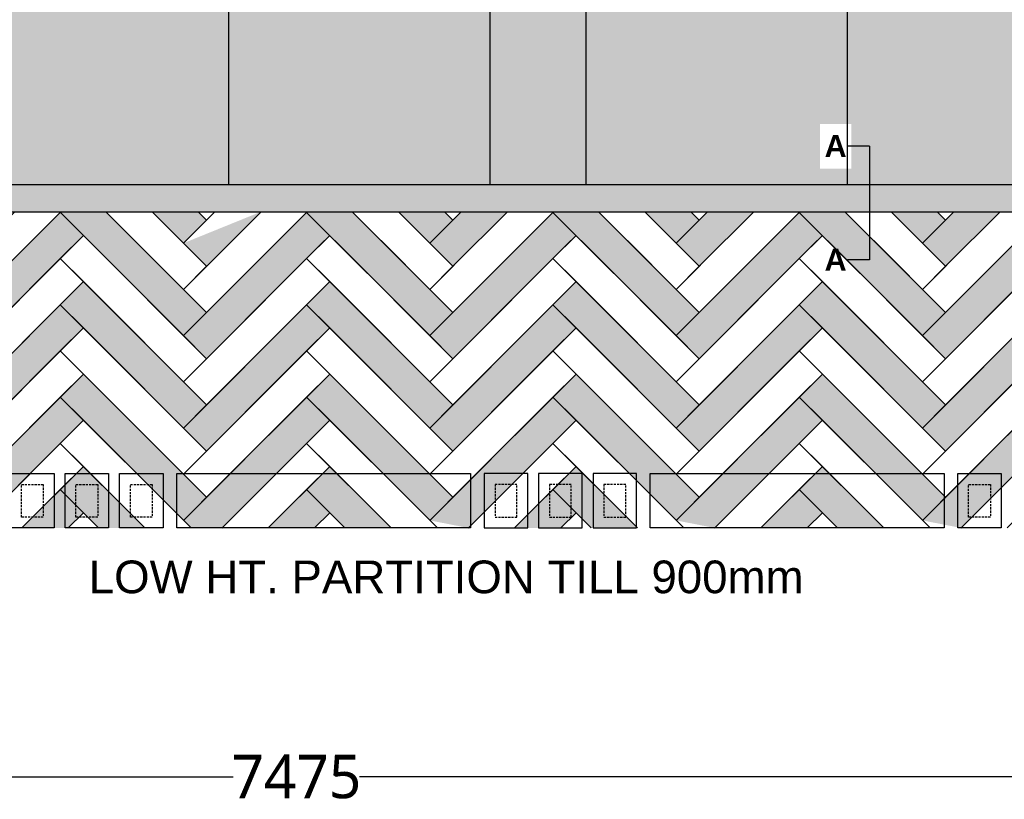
# Model space of a CAD drawing. Header units: millimetres. Extents: x 502444 to 745500, y -417645 to -375189.
# Tile 22 of 208: x 540116 to 544639, y -384038 to -380459. Entities that reach past the tile are written whole.
import ezdxf

# ---------------------------------------------------------------- set-up
doc = ezdxf.new("R2010")
doc.units = ezdxf.units.MM
doc.linetypes.add('DASHED', pattern=[0.75, 0.5, -0.25])
doc.layers.get('Defpoints').update_dxf_attribs({"color": 251})
doc.layers.add('0FM-WS-TEXT', color=7, linetype='Continuous', lineweight=25)
doc.layers.add('G-ANNO-TEXT', color=231, linetype='Continuous', lineweight=9)
doc.layers.add('DIMENSIONS', color=7, linetype='Continuous', lineweight=25, true_color=0xcc0000)
doc.styles.add('Arial_B_4', font='arialbd.ttf', dxfattribs={"height": 800})
doc.styles.add('RS75', font='@Malgun Gothic', dxfattribs={"height": 75})
doc.dimstyles.new('DIM', dxfattribs={"dimtxt": 100, "dimasz": 50, "dimexe": 0, "dimexo": 20, "dimgap": 0, "dimtad": 0, "dimdec": 0, "dimrnd": 5, "dimzin": 0, "dimdsep": 46, "dimtxsty": 'Standard', "dimblk": 'OBLIQUE', "dimcen": 0, "dimdle": 10, "dimadec": 4, "dimazin": 0, "dimtfac": 1, "dimtdec": 0, "dimtofl": 0, "dimtmove": 1, "dimatfit": 3, "dimfxl": 1, "dimtolj": 1, "dimtzin": 0, "dimarcsym": 0})

# ---------------------------------------------------------------- blocks, each defined once
blk = doc.blocks.new('_ArchTick')
at = {"color": 0, "linetype": 'ByBlock', "const_width": 0.15}
blk.add_lwpolyline([(-0.5, -0.5), (0.5, 0.5)], dxfattribs=at)
blk = doc.blocks.new('*D62')
at = {"layer": 'Defpoints', "color": 0, "lineweight": 25, "ltscale": 250, "transparency": 16777216}
for p in [(537649.9, -382792), (545124.9, -382792, 0), (545124.9, -383934)]:
    blk.add_point(p, dxfattribs=at)
at = {"layer": 'DIMENSIONS', "color": 0, "lineweight": -2, "ltscale": 250, "transparency": 16777216}
for p, q in [((537649.9, -382812), (537649.9, -383934)), ((545124.9, -382812), (545124.9, -383934)), ((537639.9, -383934), (541097.1, -383934)), ((545134.9, -383934), (541677.8, -383934))]:
    blk.add_line(p, q, dxfattribs=at)
at = {"layer": 'DIMENSIONS', "color": 0, "lineweight": -2, "ltscale": 250, "transparency": 16777216, "xscale": 50, "yscale": 50, "zscale": 50, "rotation": 180}
blk.add_blockref('_ArchTick', (537649.9, -383934), dxfattribs=at)
at = {"layer": 'DIMENSIONS', "color": 0, "lineweight": -2, "ltscale": 250, "transparency": 16777216, "xscale": 50, "yscale": 50, "zscale": 50}
blk.add_blockref('_ArchTick', (545124.9, -383934), dxfattribs=at)
at = {"layer": 'DIMENSIONS', "color": 0, "ltscale": 250, "transparency": 16777216, "insert": (541387.4, -383934), "char_height": 75, "attachment_point": 5, "style": 'RS75'}
blk.add_mtext('\\A1;{\\H2.6667x;7475}', dxfattribs=at)

msp = doc.modelspace()

# ---------------------------------------------------------------- hatches: boundary and pattern name
at = {"layer": '0FM-WS-TEXT', "true_color": 0x9d894d}
h = msp.add_hatch(color=45, dxfattribs=at)
h.dxf.hatch_style = 1
edge = h.paths.add_edge_path()
edge.add_line((539875.63833, -381340.20571), (545135.33907, -381340.20004))
edge.add_arc((545110.19293, -379359.62166), 1980.73801, 270.72740874, 359.81784955)
edge.add_line((547090.92093, -379365.91866), (547088.77352, -377413.80294))
edge.add_line((547088.77352, -377413.80294), (546966.7735, -377413.82977))
edge.add_line((546966.7735, -377413.82977), (546966.36443, -379365.89477))
edge.add_arc((545116.48943, -379365.85851), 1849.875, 270.54700365, 359.99887693, ccw=False)
edge.add_line((545134.14994, -381215.64921), (539875.63833, -381215.64921))
edge.add_arc((539875.63833, -379365.64921), 1850, 180, 270, ccw=False)
edge.add_line((538025.63833, -379365.64921), (538025.63833, -377415.74738))
edge.add_line((538025.63833, -377415.74738), (537901.10823, -377415.74738))
edge.add_line((537901.10823, -377415.74738), (537901.58135, -379410.06141))
edge.add_arc((539875.63833, -379365.64921), 1974.5565, 181.2888192, 269.99999999)
at = {"layer": '0FM-WS-TEXT', "true_color": 0x5a422b}
h = msp.add_hatch(color=49, dxfattribs=at)
h.dxf.hatch_style = 1
edge = h.paths.add_edge_path()
edge.add_arc((550556.05991, -377533.73709), 3590.20016, 178.71312369, 181.2628629, ccw=False)
edge.add_arc((547067.87, -377435.95914), 102.54863, 170.34986066, 189.62612593, ccw=False)
edge.add_line((546966.77246, -377418.76876), (546116.5166, -377418.76014))
edge.add_line((546116.5166, -377418.76014), (546116.39089, -379368.66242))
edge.add_line((546116.39089, -379368.66242), (546966.36448, -379365.64985))
edge.add_line((546966.36448, -379365.64985), (546966.73179, -377612.8627))
edge = h.paths.add_edge_path()
edge.add_line((546966.36442, -379365.64985), (546116.39089, -379368.66242))
edge.add_line((546116.39089, -379368.66242), (546116.39088, -379368.82015))
edge.add_arc((545116.39088, -379368.82015), 1000, -88.98091139, 0, ccw=False)
edge.add_line((545134.17639, -380368.66198), (545134.14994, -381215.64921))
edge.add_arc((545116.48943, -379365.85851), 1849.875, 270.54700365, 360.00646302)
h.paths.add_polyline_path([(545134.17639, -380368.66198), (542734.17639, -380368.66198), (542734.14994, -381215.64921), (545134.14994, -381215.64921)])
h.paths.add_polyline_path([(542734.17639, -380368.66198), (542235.09605, -380368.66198), (542235.09605, -381215.64921), (542734.14994, -381215.64921)])
edge = h.paths.add_edge_path()
edge.add_line((542235.09605, -380368.66198), (539835.09605, -380368.66198))
edge.add_line((539835.09605, -380368.66198), (539835.09605, -381215.20492))
edge.add_arc((539875.63833, -379365.64921), 1850, 268.74427717, 270)
edge.add_line((539875.63833, -381215.64921), (542235.09605, -381215.64921))
edge.add_line((542235.09605, -381215.64921), (542235.09605, -380368.66198))
edge = h.paths.add_edge_path()
edge.add_arc((539875.66477, -379368.66198), 1000, 180, 267.6749454, ccw=False)
edge.add_line((538875.66477, -379368.66198), (538025.66477, -379365.64931))
edge.add_line((538025.66477, -379365.64931), (538025.66477, -379375.54121))
edge.add_arc((539875.63833, -379365.64921), 1850, 180.30636356, 268.74427717)
edge.add_line((539835.09605, -381215.20492), (539835.09605, -380367.83873))
h.paths.add_polyline_path([(538875.66477, -377418.76014), (538025.66477, -377418.76014), (538025.66477, -379365.64931), (538875.66477, -379368.66198)])
h.paths.add_polyline_path([(543791.95931, -381143.21876), (543935.54731, -381143.21876), (543935.54731, -380937.14782), (543791.95931, -380937.14782)], flags=16)
h = msp.add_hatch(color=49, dxfattribs=at)
h.dxf.hatch_style = 1
h.paths.add_polyline_path([(540512.21739, -381340.20503), (540303.0831, -381343.20278), (540868.76853, -381908.8882), (540974.83455, -381802.82218)])
h.paths.add_polyline_path([(540409.14912, -381449.26879), (540303.0831, -381343.20278), (539737.39768, -381908.8882), (539843.4637, -382014.95422)])
edge = h.paths.add_edge_path()
edge.add_line((539171.71225, -381343.20278), (539737.39768, -381908.8882))
edge.add_line((539737.39768, -381908.8882), (539843.4637, -381802.82218))
edge.add_line((539843.4637, -381802.82218), (539506.25741, -381465.6159))
edge.add_line((539506.25741, -381465.6159), (539292.89803, -381252.25652))
edge.add_arc((539267.38397, -381293.05943), 48.12323, 57.98226708, 86.98830388)
edge.add_arc((526020.85848, -368094.1489), 18667.68287, 314.786877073, 315.213122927, ccw=False)
edge = h.paths.add_edge_path()
edge.add_line((539171.71225, -381343.20278), (538712.09285, -381802.82218))
edge.add_line((538712.09285, -381802.82218), (538606.02683, -381908.8882))
edge.add_line((538606.02683, -381908.8882), (538712.09285, -382014.95422))
edge.add_line((538712.09285, -382014.95422), (539254.44516, -381472.6019))
edge.add_line((539254.44516, -381472.6019), (539277.77827, -381449.26879))
edge.add_line((539277.77827, -381449.26879), (539171.71225, -381343.20278))
edge.add_arc((539171.71225, -381343.20278), 0.000000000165, 0, 135, ccw=False)
h = msp.add_hatch(color=49, dxfattribs=at)
h.dxf.hatch_style = 1
h.paths.add_polyline_path([(541225.32044, -381340.20426), (540868.76853, -381484.62413), (540974.83455, -381590.69015)])
edge = h.paths.add_edge_path()
edge.add_line((540093.94837, -381340.20548), (539881.82099, -381340.20082))
edge.add_arc((408730.7316, -250333.53475), 185373.55476, 314.9684356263, 315.0315643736, ccw=False)
edge.add_line((539737.39768, -381484.62413), (539843.4637, -381590.69015))
edge.add_line((539843.4637, -381590.69015), (540093.94837, -381340.20548))
h = msp.add_hatch(color=49, dxfattribs=at)
h.dxf.hatch_style = 1
h.paths.add_polyline_path([(544330.58988, -381340.20091), (544118.45808, -381340.20113), (544262.88108, -381484.62413), (544368.9471, -381378.55812)])
h.paths.add_polyline_path([(543237.57625, -381378.55812), (543199.22026, -381340.20213), (542987.08845, -381340.20236), (543131.51023, -381484.62413)])
h.paths.add_polyline_path([(542067.85063, -381340.20335), (541855.71882, -381340.20358), (542000.13938, -381484.62413), (542106.2054, -381378.55812)])
h.paths.add_polyline_path([(540974.83455, -381378.55812), (540936.481, -381340.20457), (540724.34919, -381340.2048), (540868.76853, -381484.62413)])
h = msp.add_hatch(color=49, dxfattribs=at)
h.dxf.hatch_style = 1
edge = h.paths.add_edge_path()
edge.add_arc((544934.61528, -365468.46279), 15872.07209, 269.628015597, 270.372108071, ccw=False)
edge.add_line((544831.56892, -381340.20036), (544828.5665, -381343.20278))
edge.add_line((544828.5665, -381343.20278), (545394.25193, -381908.8882))
edge.add_line((545394.25193, -381908.8882), (545500.31795, -381802.82218))
edge.add_line((545500.31795, -381802.82218), (545037.6959, -381340.20014))
h.paths.add_polyline_path([(544934.63252, -381449.26879), (544828.5665, -381343.20278), (544262.88108, -381908.8882), (544368.9471, -382014.95422)])
h.paths.add_polyline_path([(543906.32627, -381340.20136), (543697.19565, -381343.20278), (544262.88108, -381908.8882), (544368.9471, -381802.82218)])
h.paths.add_polyline_path([(543803.26167, -381449.26879), (543697.19565, -381343.20278), (543237.57625, -381802.82218), (543131.51023, -381908.8882), (543237.57625, -382014.95422)])
h.paths.add_polyline_path([(542774.95664, -381340.20258), (542562.82484, -381340.20281), (543131.51023, -381908.8882), (543237.57625, -381802.82218)])
h.paths.add_polyline_path([(542671.89082, -381449.26879), (542565.8248, -381343.20278), (542000.13938, -381908.8882), (542106.2054, -382014.95422)])
h.paths.add_polyline_path([(541643.58702, -381340.20381), (541434.45395, -381343.20278), (542000.13938, -381908.8882), (542106.2054, -381802.82218)])
h.paths.add_polyline_path([(541540.51997, -381449.26879), (541434.45395, -381343.20278), (540868.76853, -381908.8882), (540974.83455, -382014.95422)])
h = msp.add_hatch(color=49, dxfattribs=at)
h.dxf.hatch_style = 1
h.paths.add_polyline_path([(544619.43665, -381340.20059), (544407.30439, -381340.20082), (544262.88108, -381484.62413), (544368.9471, -381590.69015)])
h.paths.add_polyline_path([(543488.06458, -381340.20181), (543275.93232, -381340.20204), (543131.51023, -381484.62413), (543237.57625, -381590.69015)])
h.paths.add_polyline_path([(542356.69251, -381340.20304), (542144.56025, -381340.20326), (542000.13938, -381484.62413), (542106.2054, -381590.69015)])
h = msp.add_hatch(color=49, dxfattribs=at)
h.dxf.hatch_style = 1
h.paths.add_polyline_path([(540409.14912, -381661.40083), (540303.0831, -381767.46685), (540868.76853, -382333.15227), (540974.83455, -382227.08625)])
h.paths.add_polyline_path([(540303.0831, -381979.59888), (540409.14912, -381873.53286), (540303.0831, -381767.46685), (539737.39768, -382333.15227), (539843.4637, -382439.21829)])
h.paths.add_polyline_path([(539277.77827, -381661.40083), (539171.71225, -381767.46685), (539737.39768, -382333.15227), (539843.4637, -382227.08625)])
h.paths.add_polyline_path([(539171.71225, -381979.59888), (539277.77827, -381873.53286), (539171.71225, -381767.46685), (538606.02683, -382333.15227), (538712.09285, -382439.21829)])
h.paths.add_polyline_path([(538146.40742, -381661.40083), (538040.3414, -381767.46685), (538606.02683, -382333.15227), (538712.09285, -382227.08625)])
h.paths.add_polyline_path([(538146.40742, -381873.53286), (538040.3414, -381767.46685), (537650.66474, -382157.14351), (537650.66474, -382222.70006), (537650.66474, -382272.70006), (537650.66474, -382369.27555)])
h = msp.add_hatch(color=49, dxfattribs=at)
h.dxf.hatch_style = 1
h.paths.add_polyline_path([(541540.51997, -381661.40083), (541434.45395, -381767.46685), (542000.13938, -382333.15227), (542106.2054, -382227.08625)])
h.paths.add_polyline_path([(541434.45395, -381767.46685), (540974.83455, -382227.08625), (540868.76853, -382333.15227), (540974.83455, -382439.21829), (541434.45395, -381979.59888), (541540.51997, -381873.53286)])
h = msp.add_hatch(color=49, dxfattribs=at)
h.dxf.hatch_style = 1
h.paths.add_polyline_path([(544934.63252, -381661.40083), (544828.5665, -381767.46685), (545394.25193, -382333.15227), (545500.31795, -382227.08625)])
h.paths.add_polyline_path([(544934.63252, -381873.53286), (544828.5665, -381767.46685), (544262.88108, -382333.15227), (544368.9471, -382439.21829)])
h.paths.add_polyline_path([(543803.26167, -381661.40083), (543697.19565, -381767.46685), (544262.88108, -382333.15227), (544368.9471, -382227.08625)])
h.paths.add_polyline_path([(543803.26167, -381873.53286), (543697.19565, -381767.46685), (543237.57625, -382227.08625), (543131.51023, -382333.15227), (543237.57625, -382439.21829)])
h.paths.add_polyline_path([(542671.89082, -381661.40083), (542565.8248, -381767.46685), (543131.51023, -382333.15227), (543237.57625, -382227.08625)])
h.paths.add_polyline_path([(542671.89082, -381873.53286), (542565.8248, -381767.46685), (542106.2054, -382227.08625), (542000.13938, -382333.15227), (542106.2054, -382439.21829)])
h = msp.add_hatch(color=49, dxfattribs=at)
h.dxf.hatch_style = 1
h.paths.add_polyline_path([(540409.14912, -382085.6649), (540303.0831, -382191.73091), (540868.76853, -382757.41634), (540952.20658, -382673.97829), (540974.83455, -382651.35032)])
h.paths.add_polyline_path([(540409.14912, -382297.79693), (540303.0831, -382191.73091), (539737.39768, -382757.41634), (539914.92045, -382792.0256)])
h.paths.add_polyline_path([(539277.77827, -382085.6649), (539171.71225, -382191.73091), (539737.39768, -382757.41634), (539843.4637, -382651.35032)])
h.paths.add_polyline_path([(539277.77827, -382297.79693), (539171.71225, -382191.73091), (538606.02683, -382757.41634), (538783.5496, -382792.0256)])
h.paths.add_polyline_path([(538146.40742, -382085.6649), (538040.3414, -382191.73091), (538522.58878, -382673.97829), (538606.02683, -382757.41634), (538712.09285, -382651.35032)])
h = msp.add_hatch(color=49, dxfattribs=at)
h.dxf.hatch_style = 1
h.paths.add_polyline_path([(544934.63252, -382297.79693), (544828.5665, -382191.73091), (544262.88108, -382757.41634), (544440.40385, -382792.0256)])
h.paths.add_polyline_path([(543803.26167, -382085.6649), (543697.19565, -382191.73091), (544179.44303, -382673.97829), (544262.88108, -382757.41634), (544368.9471, -382651.35032)])
h.paths.add_polyline_path([(543803.26167, -382297.79693), (543697.19565, -382191.73091), (543131.51023, -382757.41634), (543309.033, -382792.0256)])
h.paths.add_polyline_path([(542671.89082, -382085.6649), (542565.8248, -382191.73091), (543048.07218, -382673.97829), (543131.51023, -382757.41634), (543237.57625, -382651.35032)])
h.paths.add_polyline_path([(542671.89082, -382297.79693), (542565.8248, -382191.73091), (542000.13938, -382757.41634), (542177.66215, -382792.0256)])
h.paths.add_polyline_path([(541540.51997, -382085.6649), (541434.45395, -382191.73091), (542000.13938, -382757.41634), (542000.13938, -382757.41634), (542106.2054, -382651.35032)])
h.paths.add_polyline_path([(541540.51997, -382297.79693), (541434.45395, -382191.73091), (540868.76853, -382757.41634), (540903.37779, -382792.0256), (541046.2913, -382792.0256)])
h = msp.add_hatch(color=49, dxfattribs=at)
h.dxf.hatch_style = 1
h.paths.add_polyline_path([(540612.69116, -382713.47101), (540562.69116, -382663.47101), (540562.69116, -382742.0256), (540462.69116, -382742.0256), (540462.69116, -382592.0256), (540491.24575, -382592.0256), (540441.24575, -382542.0256), (540412.69116, -382542.0256), (540412.69116, -382725.60304), (540479.11372, -382792.0256), (540612.69116, -382792.0256)])
h.paths.add_polyline_path([(540612.69116, -382713.47101), (540612.69116, -382792.0256), (540662.69116, -382792.0256), (540662.69116, -382763.47101)])
h.paths.add_polyline_path([(540662.69116, -382763.47101), (540662.69116, -382792.0256), (540691.24575, -382792.0256)])
h.paths.add_polyline_path([(540562.69116, -382663.47101), (540491.24575, -382592.0256), (540462.69116, -382592.0256), (540462.69116, -382742.0256), (540562.69116, -382742.0256)], flags=17)
h.paths.add_polyline_path([(540412.69116, -382542.0256), (540441.24575, -382542.0256), (540409.14912, -382509.92897), (540362.69116, -382556.38692), (540362.69116, -382675.60304), (540412.69116, -382725.60304)])
h.paths.add_polyline_path([(540362.69116, -382556.38692), (540312.69116, -382606.38692), (540312.69116, -382625.60304), (540362.69116, -382675.60304)])
h.paths.add_polyline_path([(540409.14912, -382722.061), (540362.69116, -382675.60304), (540362.69116, -382768.51896)])
h.paths.add_polyline_path([(540362.69116, -382675.60304), (540312.69116, -382625.60304), (540312.69116, -382742.0256), (540212.69116, -382742.0256), (540212.69116, -382706.38692), (540162.69116, -382756.38692), (540162.69116, -382792.0256), (540339.18452, -382792.0256), (540362.69116, -382768.51896)])
h.paths.add_polyline_path([(540312.69116, -382625.60304), (540303.0831, -382615.99498), (540212.69116, -382706.38692), (540212.69116, -382742.0256), (540312.69116, -382742.0256)])
h.paths.add_polyline_path([(540162.69116, -382756.38692), (540127.05249, -382792.0256), (540162.69116, -382792.0256)])
h.paths.add_polyline_path([(540312.69116, -382606.38692), (540303.0831, -382615.99498), (540312.69116, -382625.60304)])
h = msp.add_hatch(color=49, dxfattribs=at)
h.dxf.hatch_style = 1
h.paths.add_polyline_path([(541744.06201, -382713.47101), (541694.06201, -382663.47101), (541694.06201, -382742.0256), (541594.06201, -382742.0256), (541594.06201, -382592.0256), (541622.6166, -382592.0256), (541572.6166, -382542.0256), (541544.06201, -382542.0256), (541544.06201, -382725.60304), (541610.48457, -382792.0256), (541744.06201, -382792.0256)])
h.paths.add_polyline_path([(541744.06201, -382713.47101), (541744.06201, -382792.0256), (541794.06201, -382792.0256), (541794.06201, -382763.47101)])
h.paths.add_polyline_path([(541794.06201, -382763.47101), (541794.06201, -382792.0256), (541822.6166, -382792.0256)])
h.paths.add_polyline_path([(541694.06201, -382663.47101), (541622.6166, -382592.0256), (541594.06201, -382592.0256), (541594.06201, -382742.0256), (541694.06201, -382742.0256)], flags=17)
h.paths.add_polyline_path([(541544.06201, -382542.0256), (541572.6166, -382542.0256), (541540.51997, -382509.92897), (541494.06201, -382556.38692), (541494.06201, -382675.60304), (541544.06201, -382725.60304)])
h.paths.add_polyline_path([(541494.06201, -382556.38692), (541444.06201, -382606.38692), (541444.06201, -382625.60304), (541494.06201, -382675.60304)])
h.paths.add_polyline_path([(541540.51997, -382722.061), (541494.06201, -382675.60304), (541494.06201, -382768.51896)])
h.paths.add_polyline_path([(541494.06201, -382675.60304), (541444.06201, -382625.60304), (541444.06201, -382742.0256), (541344.06201, -382742.0256), (541344.06201, -382706.38692), (541294.06201, -382756.38692), (541294.06201, -382792.0256), (541470.55537, -382792.0256), (541494.06201, -382768.51896)])
h.paths.add_polyline_path([(541444.06201, -382625.60304), (541434.45395, -382615.99498), (541344.06201, -382706.38692), (541344.06201, -382742.0256), (541444.06201, -382742.0256)])
h.paths.add_polyline_path([(541294.06201, -382756.38692), (541258.42334, -382792.0256), (541294.06201, -382792.0256)])
h.paths.add_polyline_path([(541444.06201, -382606.38692), (541434.45395, -382615.99498), (541444.06201, -382625.60304)])
h = msp.add_hatch(color=49, dxfattribs=at)
h.dxf.hatch_style = 1
h.paths.add_polyline_path([(542875.43286, -382713.47101), (542825.43286, -382663.47101), (542825.43286, -382742.0256), (542725.43286, -382742.0256), (542725.43286, -382592.0256), (542753.98745, -382592.0256), (542703.98745, -382542.0256), (542675.43286, -382542.0256), (542675.43286, -382725.60304), (542741.85542, -382792.0256), (542875.43286, -382792.0256)])
h.paths.add_polyline_path([(542875.43286, -382713.47101), (542875.43286, -382792.0256), (542925.43286, -382792.0256), (542925.43286, -382763.47101)])
h.paths.add_polyline_path([(542925.43286, -382763.47101), (542925.43286, -382792.0256), (542953.98745, -382792.0256)])
h.paths.add_polyline_path([(542825.43286, -382663.47101), (542753.98745, -382592.0256), (542725.43286, -382592.0256), (542725.43286, -382742.0256), (542825.43286, -382742.0256)], flags=17)
h.paths.add_polyline_path([(542675.43286, -382542.0256), (542703.98745, -382542.0256), (542671.89082, -382509.92897), (542625.43286, -382556.38692), (542625.43286, -382675.60304), (542675.43286, -382725.60304)])
h.paths.add_polyline_path([(542625.43286, -382556.38692), (542575.43286, -382606.38692), (542575.43286, -382625.60304), (542625.43286, -382675.60304)])
h.paths.add_polyline_path([(542671.89082, -382722.061), (542625.43286, -382675.60304), (542625.43286, -382768.51896)])
h.paths.add_polyline_path([(542625.43286, -382675.60304), (542575.43286, -382625.60304), (542575.43286, -382742.0256), (542475.43286, -382742.0256), (542475.43286, -382706.38692), (542425.43286, -382756.38692), (542425.43286, -382792.0256), (542601.92622, -382792.0256), (542625.43286, -382768.51896)])
h.paths.add_polyline_path([(542575.43286, -382625.60304), (542565.8248, -382615.99498), (542475.43286, -382706.38692), (542475.43286, -382742.0256), (542575.43286, -382742.0256)])
h.paths.add_polyline_path([(542425.43286, -382756.38692), (542389.79419, -382792.0256), (542425.43286, -382792.0256)])
h.paths.add_polyline_path([(542575.43286, -382606.38692), (542565.8248, -382615.99498), (542575.43286, -382625.60304)])
h = msp.add_hatch(color=49, dxfattribs=at)
h.dxf.hatch_style = 1
h.paths.add_polyline_path([(544006.80371, -382713.47101), (543956.80371, -382663.47101), (543956.80371, -382742.0256), (543856.80371, -382742.0256), (543856.80371, -382592.0256), (543885.3583, -382592.0256), (543835.3583, -382542.0256), (543806.80371, -382542.0256), (543806.80371, -382725.60304), (543873.22627, -382792.0256), (544006.80371, -382792.0256)])
h.paths.add_polyline_path([(544006.80371, -382713.47101), (544006.80371, -382792.0256), (544056.80371, -382792.0256), (544056.80371, -382763.47101)])
h.paths.add_polyline_path([(544056.80371, -382763.47101), (544056.80371, -382792.0256), (544085.3583, -382792.0256)])
h.paths.add_polyline_path([(543956.80371, -382663.47101), (543885.3583, -382592.0256), (543856.80371, -382592.0256), (543856.80371, -382742.0256), (543956.80371, -382742.0256)], flags=17)
h.paths.add_polyline_path([(543806.80371, -382542.0256), (543835.3583, -382542.0256), (543803.26167, -382509.92897), (543756.80371, -382556.38692), (543756.80371, -382675.60304), (543806.80371, -382725.60304)])
h.paths.add_polyline_path([(543756.80371, -382556.38692), (543706.80371, -382606.38692), (543706.80371, -382625.60304), (543756.80371, -382675.60304)])
h.paths.add_polyline_path([(543803.26167, -382722.061), (543756.80371, -382675.60304), (543756.80371, -382768.51896)])
h.paths.add_polyline_path([(543756.80371, -382675.60304), (543706.80371, -382625.60304), (543706.80371, -382742.0256), (543606.80371, -382742.0256), (543606.80371, -382706.38692), (543556.80371, -382756.38692), (543556.80371, -382792.0256), (543733.29707, -382792.0256), (543756.80371, -382768.51896)])
h.paths.add_polyline_path([(543706.80371, -382625.60304), (543697.19565, -382615.99498), (543606.80371, -382706.38692), (543606.80371, -382742.0256), (543706.80371, -382742.0256)])
h.paths.add_polyline_path([(543556.80371, -382756.38692), (543521.16504, -382792.0256), (543556.80371, -382792.0256)])
h.paths.add_polyline_path([(543706.80371, -382606.38692), (543697.19565, -382615.99498), (543706.80371, -382625.60304)])

# ---------------------------------------------------------------- linework, layer by layer
at = {"lineweight": 30}
for p, q in [((541075.63833, -377418.76014, 0), (541075.63833, -381215.64921, 0)), ((542275.63833, -377418.76014), (542275.63833, -381215.64921)), ((542718.41465, -381215.64921, 0), (542718.41465, -377418.76014)), ((543918.48289, -381215.64921), (543918.48289, -377418.76014, 0))]:
    msp.add_line(p, q, dxfattribs=at)
msp.add_line((539875.63833, -381215.64921, 0), (545134.14994, -381215.64921, 0))
at = {"elevation": 0}
msp.add_lwpolyline([(537901.08183, -379365.64921, 0.4142135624), (539875.63833, -381340.20571), (545135.33907, -381340.20004, 0.4114281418), (547090.92093, -379365.80395)], format="xyb", dxfattribs=at)
at = {"layer": '0FM-WS-TEXT', "color": 1, "lineweight": 30}
for p, q in [((544020.01865, -381040.1363), (543918.50374, -381040.1363)), ((544020.01865, -381040.1363), (544020.01865, -381561.83215)), ((544020.01865, -381561.83215), (543918.50374, -381561.83215))]:
    msp.add_line(p, q, dxfattribs=at)
at = {"layer": '0FM-WS-TEXT', "elevation": 0}
for points in [[(540303.0831, -381343.20278), (539843.4637, -381802.82218), (539737.39768, -381696.75617), (540093.94837, -381340.20548)], [(540300.08558, -381340.20526), (540300.08558, -381340.20526), (540868.76853, -381908.8882), (540974.83455, -381802.82218), (540637.62826, -381465.6159)], [(540512.21739, -381340.20503), (540868.76853, -381696.75617), (540974.83455, -381590.69015), (540724.34919, -381340.2048)], [(540724.34553, -381340.20113), (540868.76853, -381484.62413), (540974.83455, -381378.55812), (540936.47733, -381340.20091)], [(541434.45395, -381343.20278), (540974.83455, -381802.82218), (540868.76853, -381696.75617), (541225.32044, -381340.20426)], [(541013.19184, -381340.20082), (540974.83455, -381378.55812), (540936.47733, -381340.20091), (540936.47733, -381340.20091)], [(541431.45521, -381340.20403), (541431.45521, -381340.20403), (542000.13938, -381908.8882), (542106.2054, -381802.82218), (541643.58702, -381340.20381)], [(541775.98511, -381472.6019), (542000.13938, -381696.75617), (542106.2054, -381590.69015), (541855.71882, -381340.20358)], [(541855.71638, -381340.20113), (542000.13938, -381484.62413), (542106.2054, -381378.55812), (542067.84818, -381340.20091)], [(542356.69251, -381340.20304), (542106.2054, -381590.69015), (542000.13938, -381484.62413), (542012.16161, -381472.6019)], [(542565.8248, -381343.20278), (542106.2054, -381802.82218), (542000.13938, -381696.75617), (542224.29364, -381472.6019)], [(542144.56269, -381340.20082), (542106.2054, -381378.55812), (542067.84818, -381340.20091), (542067.84818, -381340.20091)], [(542562.82484, -381340.20281), (542562.82484, -381340.20281), (543131.51023, -381908.8882), (543237.57625, -381802.82218), (542774.95664, -381340.20258)], [(542907.35596, -381472.6019), (543131.51023, -381696.75617), (543237.57625, -381590.69015), (542987.08845, -381340.20236)], [(542987.08723, -381340.20113), (543131.51023, -381484.62413), (543237.57625, -381378.55812), (543199.21903, -381340.20091)], [(543488.06458, -381340.20181), (543237.57625, -381590.69015), (543131.51023, -381484.62413), (543143.53246, -381472.6019)], [(543697.19565, -381343.20278), (543237.57625, -381802.82218), (543131.51023, -381696.75617), (543355.66449, -381472.6019)], [(543275.93354, -381340.20082), (543237.57625, -381378.55812), (543199.21903, -381340.20091), (543199.21903, -381340.20091)], [(543694.19447, -381340.20159), (543694.19447, -381340.20159), (544262.88108, -381908.8882), (544368.9471, -381802.82218), (544038.72681, -381472.6019)], [(543906.32627, -381340.20136), (544262.88108, -381696.75617), (544368.9471, -381590.69015), (544118.45808, -381340.20113)], [(544118.45808, -381340.20113), (544262.88108, -381484.62413), (544368.9471, -381378.55812), (544330.58988, -381340.20091)], [(544831.56892, -381340.20036), (544368.9471, -381802.82218), (544262.88108, -381696.75617), (544487.03534, -381472.6019)], [(544619.43665, -381340.20059), (544368.9471, -381590.69015), (544262.88108, -381484.62413), (544274.90331, -381472.6019)], [(544407.30439, -381340.20082), (544368.9471, -381378.55812), (544330.58988, -381340.20091), (544330.58988, -381340.20091)], [(540409.14912, -381449.26879), (540303.0831, -381555.33481), (540868.76853, -382121.02024), (540974.83455, -382014.95422), (540432.48223, -381472.6019)], [(541540.51997, -381449.26879), (541434.45395, -381555.33481), (542000.13938, -382121.02024), (542106.2054, -382014.95422), (541563.85308, -381472.6019)], [(542671.89082, -381449.26879), (542565.8248, -381555.33481), (543131.51023, -382121.02024), (543237.57625, -382014.95422), (542695.22393, -381472.6019)], [(543803.26167, -381449.26879), (543697.19565, -381555.33481), (544262.88108, -382121.02024), (544368.9471, -382014.95422), (543826.59478, -381472.6019)], [(544934.63252, -381449.26879), (544368.9471, -382014.95422), (544262.88108, -381908.8882), (544699.16738, -381472.6019)], [(540385.81601, -381472.6019), (539843.4637, -382014.95422), (539737.39768, -381908.8882), (540173.68398, -381472.6019)], [(541517.18686, -381472.6019), (540974.83455, -382014.95422), (540868.76853, -381908.8882), (541305.05483, -381472.6019)], [(542648.55771, -381472.6019), (542106.2054, -382014.95422), (542000.13938, -381908.8882), (542436.42568, -381472.6019)], [(543779.92856, -381472.6019), (543237.57625, -382014.95422), (543131.51023, -381908.8882), (543567.79653, -381472.6019)], [(540952.20658, -382673.97829), (540974.83455, -382651.35032), (540409.14912, -382085.6649), (540303.0831, -382191.73091), (540903.37779, -382792.0256)], [(542083.57743, -382673.97829), (542106.2054, -382651.35032), (541540.51997, -382085.6649), (541434.45395, -382191.73091), (542034.74864, -382792.0256)], [(543214.94828, -382673.97829), (543237.57625, -382651.35032), (542671.89082, -382085.6649), (542565.8248, -382191.73091), (543166.11949, -382792.0256)], [(544346.31913, -382673.97829), (544368.9471, -382651.35032), (543803.26167, -382085.6649), (543697.19565, -382191.73091), (544297.49034, -382792.0256)], [(539737.39768, -382757.41634), (540303.0831, -382191.73091), (540409.14912, -382297.79693), (539914.92045, -382792.0256)], [(540868.76853, -382757.41634), (541434.45395, -382191.73091), (541540.51997, -382297.79693), (541046.2913, -382792.0256)], [(542000.13938, -382757.41634), (542565.8248, -382191.73091), (542671.89082, -382297.79693), (542177.66215, -382792.0256)], [(543131.51023, -382757.41634), (543697.19565, -382191.73091), (543803.26167, -382297.79693), (543309.033, -382792.0256)], [(544262.88108, -382757.41634), (544828.5665, -382191.73091), (544934.63252, -382297.79693), (544440.40385, -382792.0256)], [(540903.37779, -382792.0256), (540409.14912, -382297.79693), (540303.0831, -382403.86295), (540691.24575, -382792.0256)], [(542034.74864, -382792.0256), (541540.51997, -382297.79693), (541434.45395, -382403.86295), (541822.6166, -382792.0256)], [(543166.11949, -382792.0256), (542671.89082, -382297.79693), (542565.8248, -382403.86295), (542953.98745, -382792.0256)], [(544297.49034, -382792.0256), (543803.26167, -382297.79693), (543697.19565, -382403.86295), (544085.3583, -382792.0256)], [(539913.40643, -382793.53962), (540303.0831, -382403.86295), (540409.14912, -382509.92897), (540127.05249, -382792.0256)], [(541044.77728, -382793.53962), (541434.45395, -382403.86295), (541540.51997, -382509.92897), (541258.42334, -382792.0256)], [(542176.14813, -382793.53962), (542565.8248, -382403.86295), (542671.89082, -382509.92897), (542389.79419, -382792.0256)], [(543307.51898, -382793.53962), (543697.19565, -382403.86295), (543803.26167, -382509.92897), (543521.16504, -382792.0256)], [(544438.88983, -382793.53962), (544828.5665, -382403.86295), (544934.63252, -382509.92897), (544652.53589, -382792.0256)], [(540691.24575, -382792.0256), (540409.14912, -382509.92897), (540303.0831, -382615.99498), (540479.11372, -382792.0256)], [(541822.6166, -382792.0256), (541540.51997, -382509.92897), (541434.45395, -382615.99498), (541610.48457, -382792.0256)], [(542953.98745, -382792.0256), (542671.89082, -382509.92897), (542565.8248, -382615.99498), (542741.85542, -382792.0256)], [(544085.3583, -382792.0256), (543803.26167, -382509.92897), (543697.19565, -382615.99498), (543873.22627, -382792.0256)], [(540127.05249, -382792.0256), (540303.0831, -382615.99498), (540409.14912, -382722.061), (540339.18452, -382792.0256)], [(541258.42334, -382792.0256), (541434.45395, -382615.99498), (541540.51997, -382722.061), (541470.55537, -382792.0256)], [(542389.79419, -382792.0256), (542565.8248, -382615.99498), (542671.89082, -382722.061), (542601.92622, -382792.0256)], [(543521.16504, -382792.0256), (543697.19565, -382615.99498), (543803.26167, -382722.061), (543733.29707, -382792.0256)]]:
    msp.add_lwpolyline(points, dxfattribs=at)
for points in [[(539843.4637, -382227.08625), (539737.39768, -382121.02024), (540303.0831, -381555.33481), (540409.14912, -381661.40083)], [(540974.83455, -382227.08625), (540868.76853, -382121.02024), (541434.45395, -381555.33481), (541540.51997, -381661.40083)], [(542106.2054, -382227.08625), (542000.13938, -382121.02024), (542565.8248, -381555.33481), (542671.89082, -381661.40083)], [(543237.57625, -382227.08625), (543131.51023, -382121.02024), (543697.19565, -381555.33481), (543803.26167, -381661.40083)], [(544368.9471, -382227.08625), (544262.88108, -382121.02024), (544828.5665, -381555.33481), (544934.63252, -381661.40083)], [(540868.76853, -382333.15227), (540974.83455, -382227.08625), (540409.14912, -381661.40083), (540303.0831, -381767.46685)], [(542000.13938, -382333.15227), (542106.2054, -382227.08625), (541540.51997, -381661.40083), (541434.45395, -381767.46685)], [(543131.51023, -382333.15227), (543237.57625, -382227.08625), (542671.89082, -381661.40083), (542565.8248, -381767.46685)], [(544262.88108, -382333.15227), (544368.9471, -382227.08625), (543803.26167, -381661.40083), (543697.19565, -381767.46685)], [(539843.4637, -382439.21829), (539737.39768, -382333.15227), (540303.0831, -381767.46685), (540409.14912, -381873.53286)], [(540974.83455, -382439.21829), (540868.76853, -382333.15227), (541434.45395, -381767.46685), (541540.51997, -381873.53286)], [(542106.2054, -382439.21829), (542000.13938, -382333.15227), (542565.8248, -381767.46685), (542671.89082, -381873.53286)], [(543237.57625, -382439.21829), (543131.51023, -382333.15227), (543697.19565, -381767.46685), (543803.26167, -381873.53286)], [(544368.9471, -382439.21829), (544262.88108, -382333.15227), (544828.5665, -381767.46685), (544934.63252, -381873.53286)], [(540868.76853, -382545.28431), (540974.83455, -382439.21829), (540409.14912, -381873.53286), (540303.0831, -381979.59888)], [(542000.13938, -382545.28431), (542106.2054, -382439.21829), (541540.51997, -381873.53286), (541434.45395, -381979.59888)], [(543131.51023, -382545.28431), (543237.57625, -382439.21829), (542671.89082, -381873.53286), (542565.8248, -381979.59888)], [(544262.88108, -382545.28431), (544368.9471, -382439.21829), (543803.26167, -381873.53286), (543697.19565, -381979.59888)], [(539843.4637, -382651.35032), (539737.39768, -382545.28431), (540303.0831, -381979.59888), (540409.14912, -382085.6649)], [(540974.83455, -382651.35032), (540868.76853, -382545.28431), (541434.45395, -381979.59888), (541540.51997, -382085.6649)], [(542106.2054, -382651.35032), (542000.13938, -382545.28431), (542565.8248, -381979.59888), (542671.89082, -382085.6649)], [(543237.57625, -382651.35032), (543131.51023, -382545.28431), (543697.19565, -381979.59888), (543803.26167, -382085.6649)], [(544368.9471, -382651.35032), (544262.88108, -382545.28431), (544828.5665, -381979.59888), (544934.63252, -382085.6649)], [(540274.94946, -382792.0256), (540074.94946, -382792.0256), (540074.94946, -382542.0256), (540274.94946, -382542.0256)], [(540524.94946, -382792.0256), (540324.94946, -382792.0256), (540324.94946, -382542.0256), (540524.94946, -382542.0256)], [(540774.94946, -382792.0256), (540574.94946, -382792.0256), (540574.94946, -382542.0256), (540774.94946, -382542.0256)], [(540837.44946, -382542.0256), (542187.44946, -382542.0256), (542187.44946, -382792.0256), (540837.44946, -382792.0256)], [(542249.94946, -382792.0256), (542449.94946, -382792.0256), (542449.94946, -382542.0256), (542249.94946, -382542.0256)], [(542499.94946, -382792.0256), (542699.94946, -382792.0256), (542699.94946, -382542.0256), (542499.94946, -382542.0256)], [(542749.94946, -382792.0256), (542949.94946, -382792.0256), (542949.94946, -382542.0256), (542749.94946, -382542.0256)], [(543012.44946, -382542.0256), (544362.44946, -382542.0256), (544362.44946, -382792.0256), (543012.44946, -382792.0256)], [(544624.94946, -382792.0256), (544424.94946, -382792.0256), (544424.94946, -382542.0256), (544624.94946, -382542.0256)]]:
    msp.add_lwpolyline(points, close=True, dxfattribs=at)
at = {"layer": '0FM-WS-TEXT', "linetype": 'DASHED', "ltscale": 20, "elevation": 0}
for points in [[(540124.94946, -382592.0256), (540224.94946, -382592.0256), (540224.94946, -382742.0256), (540124.94946, -382742.0256)], [(540374.94946, -382592.0256), (540474.94946, -382592.0256), (540474.94946, -382742.0256), (540374.94946, -382742.0256)], [(540624.94946, -382592.0256), (540724.94946, -382592.0256), (540724.94946, -382742.0256), (540624.94946, -382742.0256)], [(542399.94946, -382592.0256), (542299.94946, -382592.0256), (542299.94946, -382742.0256), (542399.94946, -382742.0256)], [(542649.94946, -382592.0256), (542549.94946, -382592.0256), (542549.94946, -382742.0256), (542649.94946, -382742.0256)], [(542899.94946, -382592.0256), (542799.94946, -382592.0256), (542799.94946, -382742.0256), (542899.94946, -382742.0256)], [(544474.94946, -382592.0256), (544574.94946, -382592.0256), (544574.94946, -382742.0256), (544474.94946, -382742.0256)]]:
    msp.add_lwpolyline(points, close=True, dxfattribs=at)

# ---------------------------------------------------------------- texts
at = {"layer": 'G-ANNO-TEXT', "color": 7, "attachment_point": 1, "style": 'Arial_B_4'}
for s, insert, char_height, width in [('\\pxqc;{\\C1;A}', (543710.22823, -380988.61439), 100, 307.254795), ('\\pxqc;{\\C1;A}', (543710.22823, -381510.31024), 100, 307.254795), ('{\\fArial|b0|i0|c0|p34;LOW HT. PARTITION TILL 900mm}', (540433.64202, -382941.6132, 0), 150, 4989.57663)]:
    msp.add_mtext(s, dxfattribs=dict(at, insert=insert, char_height=char_height, width=width))

# ---------------------------------------------------------------- dimensions: what is measured, and where the dimension line sits
at = {"layer": 'DIMENSIONS', "color": 252, "ltscale": 250, "true_color": 0x939598}
dim = msp.add_aligned_dim(p1=(537649.94946, -382792.0256), p2=(545124.94946, -382792.0256, 0), distance=-1141.95909, text='{\\H2.6667x;<>}', dimstyle='DIM', override={"dimtxt": 60, "dimtxsty": 'RS75', "dimblk1": 'ArchTick', "dimblk2": 'ArchTick', "dimsah": 1}, dxfattribs=at)
dim.commit()
dim.dimension.update_dxf_attribs({"geometry": '*D62', "text_midpoint": (541387.44946, -383933.98469)})

doc.saveas('drawing.dxf')
